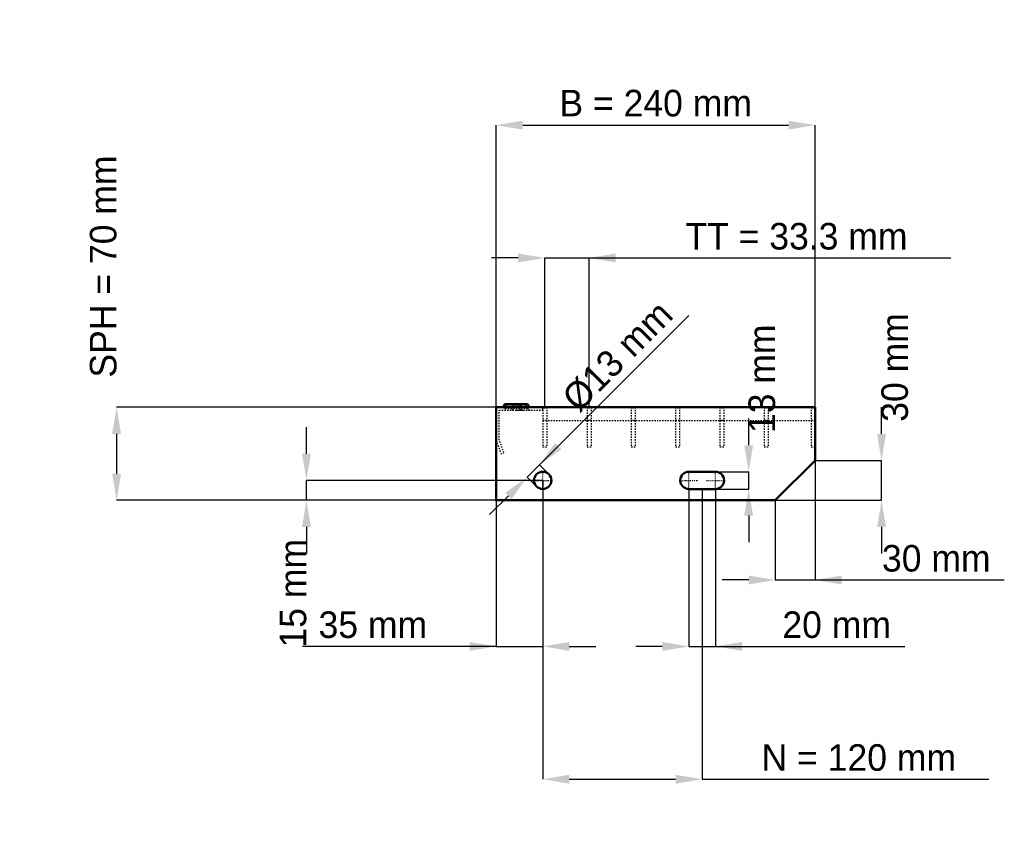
# Model space of a CAD drawing. Header units: millimetres. Extents: x -359 to 382, y -257 to 362.
import ezdxf

# ---------------------------------------------------------------- set-up
doc = ezdxf.new("R2010")
doc.units = ezdxf.units.MM
doc.linetypes.add('Center', pattern=[1.5, 0.45, -0.5, 0.05, -0.5])
doc.linetypes.add('Dashed', pattern=[2, 1, -1])
for name, color, linetype, lineweight in [('2d ConnectionPoints', 7, 'Continuous', 50), ('AM_0', 7, 'Continuous', 50), ('AM_5', 3, 'Continuous', 25), ('AM_7', 7, 'Center', 25), ('AM_9', 6, 'Dashed', 25)]:
    doc.layers.add(name, color=color, linetype=linetype, lineweight=lineweight)
doc.dimstyles.new('ISO-25', dxfattribs={"dimtxt": 2.5, "dimasz": 2.5, "dimexe": 1.25, "dimexo": 0.625, "dimtad": 1, "dimtxsty": 'Standard', "dimcen": 2.5, "dimadec": 0, "dimazin": 0, "dimtfac": 1, "dimtmove": 0, "dimatfit": 3, "dimfxl": 1, "dimarcsym": 0})

# ---------------------------------------------------------------- blocks, each defined once
blk = doc.blocks.new('1_240_3_33_33_6_VERTICAL_0_in_L10009718PX3330333350_0')
at = {"layer": 'AM_9'}
blk.add_line((35, 60), (240, 60), dxfattribs=at)
blk = doc.blocks.new('2_1000_350_33_33_2_6_3_FRONT_0_in_L10009718PX3330333350_0')
at = {"layer": 'AM_0'}
for p, q in [((6.43, 72.46), (5.01, 70)), ((6.43, 72.46), (23.57, 72.46)), ((18.99, 70), (17.57, 72.46)), ((24.99, 70), (23.57, 72.46))]:
    blk.add_line(p, q, dxfattribs=at)
at = {"layer": 'AM_7'}
for p, q in [((12, 73), (12, 67.5)), ((18, 73), (18, 67.5))]:
    blk.add_line(p, q, dxfattribs=at)
at = {"layer": 'AM_9'}
for p, q in [((2.25, 45.4), (2.25, 67.75)), ((2.25, 67.75), (35, 67.75)), ((7.89, 71.62), (6.3, 68.87)), ((23.7, 68.87), (6.3, 68.87)), ((6.43, 72.46), (7.89, 71.62)), ((22.11, 71.62), (7.89, 71.62)), ((12.43, 72.46), (11.01, 70)), ((13.89, 71.62), (12.3, 68.87)), ((12.43, 72.46), (13.89, 71.62)), ((16.11, 71.62), (17.57, 72.46)), ((17.7, 68.87), (16.11, 71.62)), ((19.28, 67.81), (21.08, 67.75)), ((22.11, 71.62), (23.57, 72.46)), ((23.7, 68.87), (22.11, 71.62)), ((35, 67.75), (35, 70)), ((0, 45), (3.64, 35)), ((5.75, 35.77), (2.25, 45.4)), ((3.64, 35), (5.75, 35.77))]:
    blk.add_line(p, q, dxfattribs=at)
blk.add_lwpolyline([(14.92, 67.75), (16.46, 67.8), (18, 67.84), (19.28, 67.81)], dxfattribs=at)
for centre, start, end in [((4.35, 70), 270, 330), ((10.35, 70), 270, 330), ((19.65, 70), 210, 270), ((25.65, 70), 210, 270)]:
    blk.add_arc(centre, 2.25, start, end, dxfattribs=at)
blk = doc.blocks.new('3_1000_0_30_33_33_3_3_HORIZONTAL_1_0_in_L10009718PX3330333350_0')
at = {"layer": 'AM_9'}
for p, q in [((237, 70), (237, 40)), ((240, 60), (237, 60)), ((240, 40), (237, 40))]:
    blk.add_line(p, q, dxfattribs=at)
blk = doc.blocks.new('4_1000_0_30_33_33_3_3_HORIZONTAL_2_0_in_L10009718PX3330333350_0')
at = {"layer": 'AM_9'}
for p, q in [((201.65, 70), (201.65, 40)), ((204.65, 70), (204.65, 40)), ((204.65, 60), (201.65, 60)), ((204.65, 40), (201.65, 40))]:
    blk.add_line(p, q, dxfattribs=at)
blk = doc.blocks.new('5_1000_0_30_33_33_3_3_HORIZONTAL_3_0_in_L10009718PX3330333350_0')
at = {"layer": 'AM_9'}
for p, q in [((168.32, 70), (168.32, 40)), ((171.32, 70), (171.32, 40)), ((171.32, 60), (168.32, 60)), ((171.32, 40), (168.32, 40))]:
    blk.add_line(p, q, dxfattribs=at)
blk = doc.blocks.new('6_1000_0_30_33_33_3_3_HORIZONTAL_4_0_in_L10009718PX3330333350_0')
at = {"layer": 'AM_9'}
for p, q in [((134.99, 70), (134.99, 40)), ((137.99, 70), (137.99, 40)), ((137.99, 60), (134.99, 60)), ((137.99, 40), (134.99, 40))]:
    blk.add_line(p, q, dxfattribs=at)
blk = doc.blocks.new('7_1000_0_30_33_33_3_3_HORIZONTAL_5_0_in_L10009718PX3330333350_0')
at = {"layer": 'AM_9'}
for p, q in [((101.66, 70), (101.66, 40)), ((104.66, 70), (104.66, 40)), ((104.66, 60), (101.66, 60)), ((104.66, 40), (101.66, 40))]:
    blk.add_line(p, q, dxfattribs=at)
blk = doc.blocks.new('8_1000_0_30_33_33_3_3_HORIZONTAL_6_0_in_L10009718PX3330333350_0')
at = {"layer": 'AM_9'}
for p, q in [((68.33, 70), (68.33, 40)), ((71.33, 70), (71.33, 40)), ((71.33, 60), (68.33, 60)), ((71.33, 40), (68.33, 40))]:
    blk.add_line(p, q, dxfattribs=at)
blk = doc.blocks.new('9_1000_0_30_33_33_3_3_HORIZONTAL_7_0_in_L10009718PX3330333350_0')
at = {"layer": 'AM_9'}
for p, q in [((35, 70), (35, 40)), ((38, 70), (38, 40)), ((38, 60), (35, 60)), ((38, 40), (35, 40))]:
    blk.add_line(p, q, dxfattribs=at)
blk = doc.blocks.new('10_240_1000_350_3_33_33_6_70_3_LEFT_0_in_L10009718PX3330333350_0')
at = {"layer": 'AM_0'}
for p, q in [((240, 70), (0, 70)), ((0, 70), (0, 0)), ((240, 30), (240, 70)), ((210, 0), (240, 30)), ((165, 21.5), (145, 21.5)), ((145, 8.5), (165, 8.5)), ((0, 0), (210, 0))]:
    blk.add_line(p, q, dxfattribs=at)
blk.add_circle((35, 15), 6.5, dxfattribs=at)
for centre, start, end in [((145, 15), 90, 270), ((165, 15), 270, 90)]:
    blk.add_arc(centre, 6.5, start, end, dxfattribs=at)
at = {"layer": 'AM_7'}
for p, q in [((28.175, 15), (41.825, 15)), ((35, 8.175), (35, 21.825)), ((138.175, 15), (151.825, 15)), ((145, 8.175), (145, 21.825)), ((158.175, 15), (171.825, 15)), ((165, 8.175), (165, 21.825))]:
    blk.add_line(p, q, dxfattribs=at)
blk = doc.blocks.new('*D11')
at = {"layer": 'AM_5', "color": 0, "lineweight": -2}
for p, q in [((0, 70), (0, 282.46)), ((20, 282.46), (220, 282.46)), ((240, 70), (240, 282.46))]:
    blk.add_line(p, q, dxfattribs=at)
at = {"layer": 'AM_5', "color": 0}
for points in [[(20, 285.79), (20, 279.13), (0, 282.46)], [(220, 279.13), (220, 285.79), (240, 282.46)]]:
    blk.add_solid(points, dxfattribs=at)
at = {"layer": 'Defpoints', "color": 0}
for p in [(240, 282.46), (0, 70), (240, 70)]:
    blk.add_point(p, dxfattribs=at)
at = {"layer": 'AM_5', "color": 0, "insert": (120, 298.89), "char_height": 20, "attachment_point": 5}
blk.add_mtext('B = 240 mm', dxfattribs=at)
blk = doc.blocks.new('*D12')
at = {"layer": 'AM_5', "color": 0, "lineweight": -2}
for p, q in [((16.5, 182.46), (-3.5, 182.46)), ((36.5, 70), (36.5, 182.46)), ((36.5, 182.46), (69.83, 182.46)), ((69.83, 70), (69.83, 182.46)), ((69.83, 182.46), (342.06, 182.46)), ((89.83, 182.46), (109.83, 182.46))]:
    blk.add_line(p, q, dxfattribs=at)
at = {"layer": 'AM_5', "color": 0}
for points in [[(16.5, 179.13), (16.5, 185.79), (36.5, 182.46)], [(89.83, 185.79), (89.83, 179.13), (69.83, 182.46)]]:
    blk.add_solid(points, dxfattribs=at)
at = {"layer": 'Defpoints', "color": 0}
for p in [(69.83, 182.46), (36.5, 70), (69.83, 70)]:
    blk.add_point(p, dxfattribs=at)
at = {"layer": 'AM_5', "color": 0, "insert": (225.95, 198.67), "char_height": 20, "attachment_point": 5}
blk.add_mtext('TT = 33.3 mm', dxfattribs=at)
blk = doc.blocks.new('*D13')
at = {"layer": 'AM_5', "color": 0, "lineweight": -2}
for p, q in [((0, 70), (-285.71, 70)), ((-285.71, 50), (-285.71, 20)), ((0, 0), (-285.71, 0))]:
    blk.add_line(p, q, dxfattribs=at)
at = {"layer": 'AM_5', "color": 0}
for points in [[(-282.38, 50), (-289.05, 50), (-285.71, 70)], [(-289.05, 20), (-282.38, 20), (-285.71, 0)]]:
    blk.add_solid(points, dxfattribs=at)
at = {"layer": 'Defpoints', "color": 0}
for p in [(0, 70), (-285.71, 0), (0, 0)]:
    blk.add_point(p, dxfattribs=at)
at = {"layer": 'AM_5', "color": 0, "insert": (-295.71, 176), "char_height": 20, "attachment_point": 5, "rotation": 90}
blk.add_mtext('SPH = 70 mm', dxfattribs=at)
blk = doc.blocks.new('*D14')
at = {"layer": 'AM_5', "color": 0, "lineweight": -2}
for p, q in [((-142.86, 35), (-142.86, 55)), ((35, 15), (-142.86, 15)), ((-142.86, 0), (-142.86, 15)), ((0, 0), (-142.86, 0)), ((-142.86, -20), (-142.86, -40))]:
    blk.add_line(p, q, dxfattribs=at)
at = {"layer": 'AM_5', "color": 0}
for points in [[(-146.19, 35), (-139.52, 35), (-142.86, 15)], [(-139.52, -20), (-146.19, -20), (-142.86, 0)]]:
    blk.add_solid(points, dxfattribs=at)
at = {"layer": 'Defpoints', "color": 0}
for p in [(-142.86, 15), (35, 15), (0, 0)]:
    blk.add_point(p, dxfattribs=at)
at = {"layer": 'AM_5', "color": 0, "insert": (-152.86, -70), "char_height": 20, "attachment_point": 5, "rotation": 90}
blk.add_mtext('15 mm', dxfattribs=at)
blk = doc.blocks.new('*D15')
at = {"layer": 'AM_5', "color": 0, "lineweight": -2}
for p, q in [((35, 15), (35, -110)), ((0, 0), (0, -110)), ((0, -110), (-145.72, -110)), ((-20, -110), (-40, -110)), ((0, -110), (35, -110)), ((55, -110), (75, -110))]:
    blk.add_line(p, q, dxfattribs=at)
at = {"layer": 'AM_5', "color": 0}
for points in [[(-20, -113.33), (-20, -106.67), (0, -110)], [(55, -106.67), (55, -113.33), (35, -110)]]:
    blk.add_solid(points, dxfattribs=at)
at = {"layer": 'Defpoints', "color": 0}
for p in [(35, 15), (0, 0), (35, -110)]:
    blk.add_point(p, dxfattribs=at)
at = {"layer": 'AM_5', "color": 0, "insert": (-92.86, -93.79), "char_height": 20, "attachment_point": 5}
blk.add_mtext('35 mm', dxfattribs=at)
blk = doc.blocks.new('*D16')
at = {"layer": 'AM_5', "color": 0, "lineweight": -2}
for p, q in [((145, 8.5), (145, -110)), ((165, 8.5), (165, -110)), ((125, -110), (105, -110)), ((145, -110), (165, -110)), ((165, -110), (307.45, -110)), ((185, -110), (205, -110))]:
    blk.add_line(p, q, dxfattribs=at)
at = {"layer": 'AM_5', "color": 0}
for points in [[(125, -113.33), (125, -106.67), (145, -110)], [(185, -106.67), (185, -113.33), (165, -110)]]:
    blk.add_solid(points, dxfattribs=at)
at = {"layer": 'Defpoints', "color": 0}
for p in [(145, 8.5), (165, 8.5), (165, -110)]:
    blk.add_point(p, dxfattribs=at)
at = {"layer": 'AM_5', "color": 0, "insert": (256.23, -93.79), "char_height": 20, "attachment_point": 5}
blk.add_mtext('20 mm', dxfattribs=at)
blk = doc.blocks.new('*D17')
at = {"layer": 'AM_5', "color": 0, "lineweight": -2}
for p, q in [((190, 41.5), (190, 61.5)), ((165, 21.5), (190, 21.5)), ((190, 8.5), (190, 21.5)), ((165, 8.5), (190, 8.5)), ((190, -11.5), (190, -31.5))]:
    blk.add_line(p, q, dxfattribs=at)
at = {"layer": 'AM_5', "color": 0}
for points in [[(186.67, 41.5), (193.33, 41.5), (190, 21.5)], [(193.33, -11.5), (186.67, -11.5), (190, 8.5)]]:
    blk.add_solid(points, dxfattribs=at)
at = {"layer": 'Defpoints', "color": 0}
for p in [(165, 21.5), (190, 21.5), (165, 8.5)]:
    blk.add_point(p, dxfattribs=at)
at = {"layer": 'AM_5', "color": 0, "insert": (200, 91.5), "char_height": 20, "attachment_point": 5, "rotation": 90}
blk.add_mtext('13 mm', dxfattribs=at)
blk = doc.blocks.new('*D18')
at = {"layer": 'AM_5', "color": 0, "lineweight": -2}
for p, q in [((290, 50), (290, 70)), ((240, 30), (290, 30)), ((290, 0), (290, 30)), ((210, 0), (290, 0)), ((290, -20), (290, -40))]:
    blk.add_line(p, q, dxfattribs=at)
at = {"layer": 'AM_5', "color": 0}
for points in [[(286.67, 50), (293.33, 50), (290, 30)], [(293.33, -20), (286.67, -20), (290, 0)]]:
    blk.add_solid(points, dxfattribs=at)
at = {"layer": 'Defpoints', "color": 0}
for p in [(240, 30), (290, 30), (210, 0)]:
    blk.add_point(p, dxfattribs=at)
at = {"layer": 'AM_5', "color": 0, "insert": (300, 100), "char_height": 20, "attachment_point": 5, "rotation": 90}
blk.add_mtext('30 mm', dxfattribs=at)
blk = doc.blocks.new('*D19')
at = {"layer": 'AM_5', "color": 0, "lineweight": -2}
for p, q in [((240, 30), (240, -60)), ((210, 0), (210, -60)), ((190, -60), (170, -60)), ((210, -60), (240, -60)), ((240, -60), (382.4, -60)), ((260, -60), (280, -60))]:
    blk.add_line(p, q, dxfattribs=at)
at = {"layer": 'AM_5', "color": 0}
for points in [[(190, -63.33), (190, -56.67), (210, -60)], [(260, -56.67), (260, -63.33), (240, -60)]]:
    blk.add_solid(points, dxfattribs=at)
at = {"layer": 'Defpoints', "color": 0}
for p in [(240, 30), (210, 0), (240, -60)]:
    blk.add_point(p, dxfattribs=at)
at = {"layer": 'AM_5', "color": 0, "insert": (331.2, -43.79), "char_height": 20, "attachment_point": 5}
blk.add_mtext('30 mm', dxfattribs=at)
blk = doc.blocks.new('*D20')
at = {"layer": 'AM_5', "color": 0, "lineweight": -2}
for p, q in [((35, 15), (35, -210)), ((155, 8.5), (155, -210)), ((55, -210), (135, -210)), ((155, -210), (370.8, -210))]:
    blk.add_line(p, q, dxfattribs=at)
at = {"layer": 'AM_5', "color": 0}
for points in [[(55, -206.67), (55, -213.33), (35, -210)], [(135, -213.33), (135, -206.67), (155, -210)]]:
    blk.add_solid(points, dxfattribs=at)
at = {"layer": 'Defpoints', "color": 0}
for p in [(35, 15), (155, 8.5), (155, -210)]:
    blk.add_point(p, dxfattribs=at)
at = {"layer": 'AM_5', "color": 0, "insert": (272.9, -193.79), "char_height": 20, "attachment_point": 5}
blk.add_mtext('N = 120 mm', dxfattribs=at)
blk = doc.blocks.new('*D21')
at = {"layer": 'AM_5', "color": 0, "lineweight": -2}
for p, q in [((32.53, 26.67), (145.04, 139.18)), ((46.67, 40.81), (60.81, 54.95)), ((23.33, 17.47), (32.53, 26.67)), ((39.6, 19.6), (32.53, 26.67)), ((30.4, 10.4), (23.33, 17.47)), ((9.19, 3.33), (-4.95, -10.81))]:
    blk.add_line(p, q, dxfattribs=at)
at = {"layer": 'AM_5', "color": 0}
for points in [[(44.31, 43.17), (49.02, 38.45), (32.53, 26.67)], [(11.55, 0.98), (6.83, 5.69), (23.33, 17.47)]]:
    blk.add_solid(points, dxfattribs=at)
at = {"layer": 'Defpoints', "color": 0}
for p in [(32.53, 26.67), (39.6, 19.6), (30.4, 10.4)]:
    blk.add_point(p, dxfattribs=at)
at = {"layer": 'AM_5', "color": 0, "insert": (91.46, 108.53), "char_height": 20, "attachment_point": 5, "rotation": 45}
blk.add_mtext('Ø13 mm', dxfattribs=at)

msp = doc.modelspace()

# ---------------------------------------------------------------- linework, layer by layer
at = {"layer": '2d ConnectionPoints'}
for p in [(0, 70), (0, 70), (0, 70), (0, 70), (0, 70), (0, 70), (35, 70), (36.5, 70), (36.5, 70), (69.83, 70), (69.83, 70), (103.16, 70), (103.16, 70), (136.49, 70), (136.49, 70), (169.82, 70), (169.82, 70), (203.15, 70), (203.15, 70), (238.5, 70), (0, 0), (0, 0)]:
    msp.add_point(p, dxfattribs=at)

# ---------------------------------------------------------------- block references
for name in ['2_1000_350_33_33_2_6_3_FRONT_0_in_L10009718PX3330333350_0', '10_240_1000_350_3_33_33_6_70_3_LEFT_0_in_L10009718PX3330333350_0', '9_1000_0_30_33_33_3_3_HORIZONTAL_7_0_in_L10009718PX3330333350_0', '8_1000_0_30_33_33_3_3_HORIZONTAL_6_0_in_L10009718PX3330333350_0', '7_1000_0_30_33_33_3_3_HORIZONTAL_5_0_in_L10009718PX3330333350_0', '6_1000_0_30_33_33_3_3_HORIZONTAL_4_0_in_L10009718PX3330333350_0', '5_1000_0_30_33_33_3_3_HORIZONTAL_3_0_in_L10009718PX3330333350_0', '4_1000_0_30_33_33_3_3_HORIZONTAL_2_0_in_L10009718PX3330333350_0', '3_1000_0_30_33_33_3_3_HORIZONTAL_1_0_in_L10009718PX3330333350_0', '1_240_3_33_33_6_VERTICAL_0_in_L10009718PX3330333350_0']:
    msp.add_blockref(name, (0, 0))

# ---------------------------------------------------------------- dimensions: what is measured, and where the dimension line sits
at = {"layer": 'AM_5'}
for base, p1, p2, text, picture, middle in [((240, 282.46), (0, 70), (240, 70), 'B = 240 mm', '*D11', (120, 282.46)), ((69.83, 182.46), (36.5, 70), (69.83, 70), 'TT = 33.3 mm', '*D12', (225.945, 182.46)), ((240, -60), (210, 0), (240, 30), '30 mm', '*D19', (331.2, -60)), ((35, -110), (0, 0), (35, 15), '35 mm', '*D15', (-92.861, -110)), ((155, -210), (35, 15), (155, 8.5), 'N = 120 mm', '*D20', (272.898, -210)), ((165, -110), (145, 8.5), (165, 8.5), '20 mm', '*D16', (256.227, -110))]:
    dim = msp.add_linear_dim(base=base, p1=p1, p2=p2, text=text, dimstyle='ISO-25', override={"dimtxt": 20, "dimasz": 20, "dimexe": 0, "dimexo": 0, "dimgap": 6}, dxfattribs=at)
    dim.commit()
    dim.dimension.update_dxf_attribs({"geometry": picture, "text_midpoint": middle, "dimtype": 160})
for base, p1, p2, text, picture, middle in [((-285.714, 0), (0, 70), (0, 0), 'SPH = 70 mm', '*D13', (-295.714, 176)), ((290, 30), (210, 0), (240, 30), '30 mm', '*D18', (300, 100)), ((190, 21.5), (165, 8.5), (165, 21.5), '13 mm', '*D17', (200, 91.5)), ((-142.857, 15), (0, 0), (35, 15), '15 mm', '*D14', (-152.857, -70))]:
    dim = msp.add_linear_dim(base=base, p1=p1, p2=p2, angle=90, text=text, dimstyle='ISO-25', override={"dimtxt": 20, "dimasz": 20, "dimexe": 0, "dimexo": 0, "dimgap": 6}, dxfattribs=at)
    dim.commit()
    dim.dimension.update_dxf_attribs({"geometry": picture, "text_midpoint": middle, "dimtype": 160, "text_rotation": 90})
dim = msp.add_linear_dim(base=(32.525, 26.667), p1=(30.404, 10.404), p2=(39.596, 19.596), angle=45, text='Ø13 mm', dimstyle='ISO-25', override={"dimtxt": 20, "dimasz": 20, "dimexe": 0, "dimexo": 0, "dimgap": 6}, dxfattribs=at)
dim.commit()
dim.dimension.update_dxf_attribs({"geometry": '*D21', "text_midpoint": (102.924, 97.066), "dimtype": 161})

doc.saveas('drawing.dxf')
